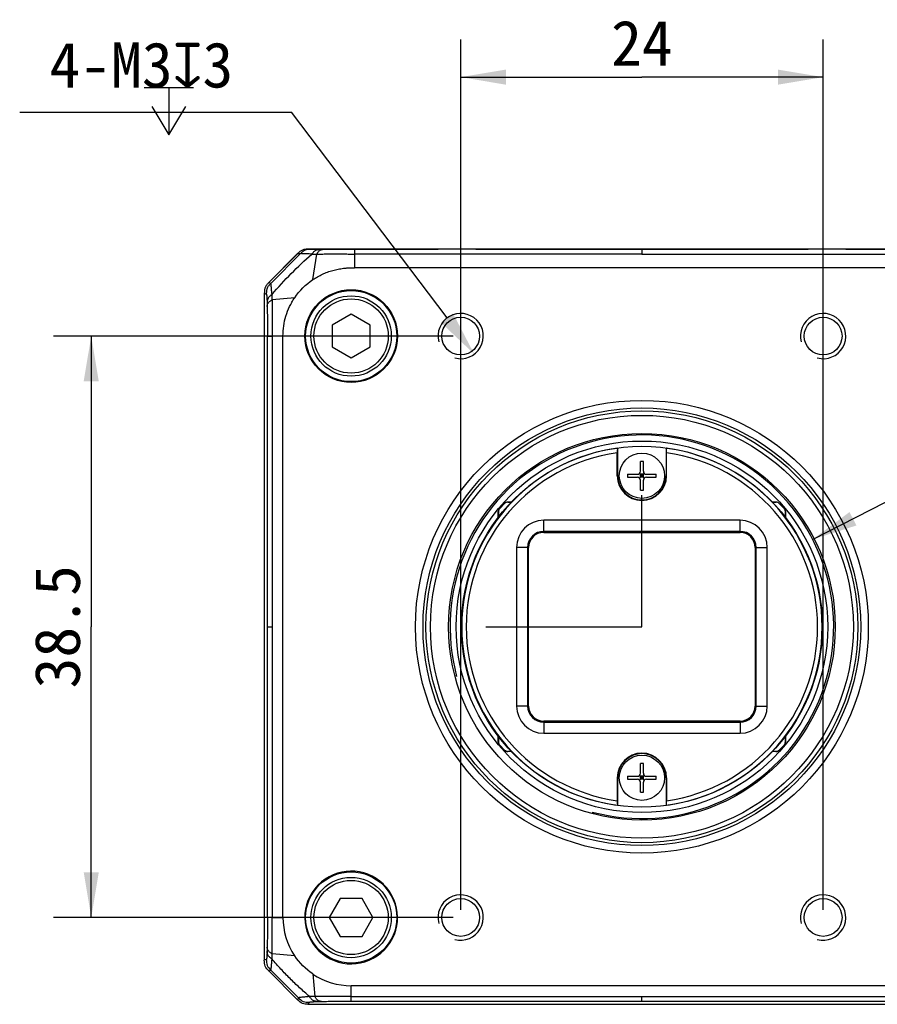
# Model space of a CAD drawing. Header units: millimetres. Extents: x 60 to 392, y 72 to 261.
# Tile 8 of 9: x 299 to 356, y 193 to 258. Entities that reach past the tile are written whole.
import ezdxf
from ezdxf.enums import TextEntityAlignment as Align

# ---------------------------------------------------------------- set-up
doc = ezdxf.new("R2010")
doc.units = ezdxf.units.MM
doc.header["$LTSCALE"] = 23.1
doc.header["$PDMODE"] = 3
doc.header["$PDSIZE"] = 8
doc.layers.get('0').update_dxf_attribs({"linetype": 'CONTINUOUS'})
doc.layers.get('Defpoints').update_dxf_attribs({"linetype": 'CONTINUOUS'})
for name, color, linetype in [('00_COMPONENTS', 7, 'CONTINUOUS'), ('05_ALL_CURVES', 7, 'CONTINUOUS'), ('20_ALL_FEATURES', 7, 'CONTINUOUS'), ('51__DRAFT_DIMS', 7, 'CONTINUOUS')]:
    doc.layers.add(name, color=color, linetype=linetype)
doc.styles.get("Standard").update_dxf_attribs({"font": 'simfang.ttf'})
doc.dimstyles.new('DIMSTYLE_2', dxfattribs={"dimtxt": 3, "dimasz": 3, "dimexe": 2.5, "dimexo": 0.5, "dimgap": 0.75, "dimtad": 1, "dimdsep": 46, "dimtxsty": 'STANDARD', "dimblk": '_FILLED', "dimblk1": '_FILLED', "dimblk2": '_FILLED', "dimcen": 0.09, "dimclrt": 3, "dimazin": 2, "dimtp": 0.2, "dimtm": 0.2, "dimtfac": 1, "dimtofl": 0, "dimtmove": 0, "dimatfit": 3, "dimldrblk": '_FILLED', "dimfxl": 1, "dimtolj": 1, "dimarcsym": 0})
doc.dimstyles.new('DIMSTYLE_3', dxfattribs={"dimtxt": 3, "dimasz": 3, "dimexe": 2.5, "dimexo": 0.5, "dimgap": 0.75, "dimtad": 1, "dimdsep": 46, "dimtxsty": 'STANDARD', "dimblk": '_FILLED', "dimblk1": '_FILLED', "dimblk2": '_FILLED', "dimcen": 0.09, "dimclrt": 3, "dimazin": 2, "dimtp": 0.3, "dimtm": 0.3, "dimtfac": 1, "dimtofl": 0, "dimtmove": 0, "dimatfit": 3, "dimldrblk": '_FILLED', "dimfxl": 1, "dimtolj": 1, "dimarcsym": 0})
doc.dimstyles.new('DIMSTYLE_4', dxfattribs={"dimtxt": 3, "dimasz": 3, "dimexe": 2.5, "dimexo": 0.5, "dimtad": 1, "dimdsep": 46, "dimtxsty": 'STANDARD', "dimblk": '_FILLED', "dimblk1": '_FILLED', "dimblk2": '_FILLED', "dimcen": 0.09, "dimclrt": 3, "dimazin": 2, "dimtp": 0.1, "dimtm": 0.1, "dimtfac": 1, "dimtofl": 0, "dimtmove": 0, "dimatfit": 1, "dimldrblk": '_FILLED', "dimfxl": 1, "dimtolj": 1, "dimarcsym": 0})
doc.dimstyles.new('DIMSTYLE_5', dxfattribs={"dimtxt": 3, "dimasz": 3, "dimexe": 2.5, "dimexo": 0.5, "dimtad": 1, "dimdsep": 46, "dimtxsty": 'STANDARD', "dimblk": '_FILLED', "dimblk1": '_FILLED', "dimblk2": '_FILLED', "dimcen": 0.09, "dimclrt": 3, "dimazin": 2, "dimtp": 0.2, "dimtm": 0.2, "dimtfac": 1, "dimtofl": 0, "dimtmove": 0, "dimatfit": 1, "dimldrblk": '_FILLED', "dimfxl": 1, "dimtolj": 1, "dimarcsym": 0})

# ---------------------------------------------------------------- blocks, each defined once
blk = doc.blocks.new('_FILLED')
at = {"color": 0, "linetype": 'ByBlock'}
blk.add_solid([(0, 0), (-1, 0.167), (-1, -0.167)], dxfattribs=at)
blk = doc.blocks.new('*D3')
at = {"layer": '51__DRAFT_DIMS', "color": 4}
for p, q in [((328.01, 199.089), (328.01, 256.736)), ((352.01, 199.089), (352.01, 256.736)), ((328.01, 254.236), (340.01, 254.236)), ((352.01, 254.236), (340.01, 254.236))]:
    blk.add_line(p, q, dxfattribs=at)
at = {"layer": '51__DRAFT_DIMS', "color": 4, "xscale": 3, "yscale": 3, "zscale": 3, "rotation": 180}
blk.add_blockref('_FILLED', (328.01, 254.236), dxfattribs=at)
at = {"layer": '51__DRAFT_DIMS', "color": 4, "xscale": 3, "yscale": 3, "zscale": 3}
blk.add_blockref('_FILLED', (352.01, 254.236), dxfattribs=at)
at = {"layer": '51__DRAFT_DIMS', "color": 3}
blk.add_text('24', height=3, dxfattribs=at).set_placement((340.01, 254.986), align=Align.CENTER)
blk = doc.blocks.new('*D4')
at = {"layer": '51__DRAFT_DIMS', "color": 4}
for p, q in [((327.51, 237.089), (301.05, 237.089)), ((303.55, 237.089), (303.55, 217.839)), ((303.55, 198.589), (303.55, 217.839)), ((327.51, 198.589), (301.05, 198.589))]:
    blk.add_line(p, q, dxfattribs=at)
at = {"layer": '51__DRAFT_DIMS', "color": 4, "xscale": 3, "yscale": 3, "zscale": 3}
for p, rotation in [((303.55, 237.089), 90), ((303.55, 198.589), 270)]:
    blk.add_blockref('_FILLED', p, dxfattribs=dict(at, rotation=rotation))
at = {"layer": '51__DRAFT_DIMS', "color": 3}
blk.add_text('38.5', height=3, rotation=90, dxfattribs=at).set_placement((302.8, 217.839), align=Align.CENTER)
blk = doc.blocks.new('*D5')
at = {"layer": '51__DRAFT_DIMS', "color": 0, "lineweight": -2}
for p in [(298.813, 251.922), (327.106, 238.286)]:
    blk.add_line(p, (316.818, 251.922), dxfattribs=at)
at = {"layer": 'Defpoints', "color": 0}
for p in [(327.106, 238.286), (328.913, 235.891)]:
    blk.add_point(p, dxfattribs=at)
at = {"layer": '51__DRAFT_DIMS', "color": 0, "linetype": 'ByBlock', "lineweight": -2, "xscale": 3, "yscale": 3, "zscale": 3, "rotation": 307.0359454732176}
blk.add_blockref('_FILLED', (328.913, 235.891), dxfattribs=at)
at = {"layer": '51__DRAFT_DIMS', "color": 3, "insert": (312.953, 256.547), "char_height": 3, "attachment_point": 3, "line_spacing_factor": 0.9}
blk.add_mtext('\\A1;{4-M3{\\fgdt;x}3}', dxfattribs=at)
blk = doc.blocks.new('*D8')
at = {"layer": '51__DRAFT_DIMS', "color": 4}
for p, q in [((351.315, 223.625), (374.214, 235.344)), ((374.214, 235.344), (377.714, 235.344)), ((377.714, 235.344), (391.73, 235.344))]:
    blk.add_line(p, q, dxfattribs=at)
at = {"layer": '51__DRAFT_DIMS', "color": 4, "xscale": 3, "yscale": 3, "zscale": 3, "rotation": 207.1026329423}
blk.add_blockref('_FILLED', (351.315, 223.625), dxfattribs=at)
at = {"layer": '51__DRAFT_DIMS', "color": 3}
for s, p in [('M', (379.214, 236.094)), ('25.4', (381.417, 236.094))]:
    blk.add_text(s, height=3, dxfattribs=at).set_placement(p)

msp = doc.modelspace()

# ---------------------------------------------------------------- linework, layer by layer
at = {"layer": '00_COMPONENTS', "color": 7}
for p, q in [((318.111, 242.838), (317.924, 242.838)), ((318.688, 242.838), (318.111, 242.838)), ((362.096, 242.838), (318.688, 242.838)), ((317.218, 242.546), (315.302, 240.63)), ((320.974, 242.519), (320.974, 241.606)), ((359.046, 241.606), (320.974, 241.606)), ((315.01, 239.925), (315.01, 195.753)), ((320.758, 238.537), (319.508, 237.815)), ((322.008, 237.815), (320.758, 238.537)), ((319.508, 237.815), (319.508, 236.372)), ((322.008, 236.372), (322.008, 237.815)), ((316.244, 198.586), (316.244, 237.091)), ((319.508, 236.372), (320.758, 235.65)), ((320.758, 235.65), (322.008, 236.372)), ((339.91, 228.139), (339.91, 228.79)), ((340.11, 228.139), (340.11, 228.79)), ((339.059, 227.939), (339.71, 227.939)), ((339.059, 227.739), (339.71, 227.739)), ((339.851, 227.997), (340.169, 227.68)), ((339.851, 227.68), (340.169, 227.997)), ((339.91, 227.739), (339.91, 227.939)), ((340.11, 227.939), (339.91, 227.939)), ((340.11, 227.839), (339.91, 227.839)), ((340.11, 227.739), (339.91, 227.739)), ((340.01, 227.739), (340.01, 227.939)), ((340.11, 227.739), (340.11, 227.939)), ((340.31, 227.939), (340.961, 227.939)), ((340.31, 227.739), (340.961, 227.739)), ((339.91, 226.888), (339.91, 227.539)), ((340.11, 226.888), (340.11, 227.539)), ((340.01, 217.839), (340.01, 226.564)), ((330.587, 225.687), (330.912, 226.011)), ((330.922, 226.001), (330.598, 225.677)), ((331.124, 226.099), (331.375, 226.099)), ((331.365, 226.089), (331.134, 226.089)), ((348.645, 226.099), (348.896, 226.099)), ((348.886, 226.089), (348.655, 226.089)), ((349.422, 225.677), (349.098, 226.001)), ((349.108, 226.011), (349.433, 225.687)), ((330.499, 225.074), (330.499, 225.475)), ((330.51, 225.465), (330.51, 225.087)), ((349.51, 225.087), (349.51, 225.465)), ((349.52, 225.475), (349.52, 225.074)), ((329.667, 217.839), (340.01, 217.839)), ((330.499, 210.203), (330.499, 210.604)), ((349.52, 210.604), (349.52, 210.203)), ((330.51, 210.591), (330.51, 210.213)), ((330.912, 209.666), (330.587, 209.991)), ((330.598, 210.001), (330.922, 209.677)), ((349.098, 209.677), (349.422, 210.001)), ((349.433, 209.991), (349.108, 209.666)), ((349.51, 210.213), (349.51, 210.591)), ((331.375, 209.578), (331.124, 209.578)), ((331.365, 209.589), (331.134, 209.589)), ((348.896, 209.578), (348.645, 209.578)), ((348.886, 209.589), (348.655, 209.589)), ((339.91, 208.139), (339.91, 208.79)), ((340.11, 208.139), (340.11, 208.79)), ((339.851, 207.997), (340.169, 207.68)), ((339.851, 207.68), (340.169, 207.997)), ((339.059, 207.939), (339.71, 207.939)), ((339.059, 207.739), (339.71, 207.739)), ((339.91, 207.739), (339.91, 207.939)), ((340.11, 207.939), (339.91, 207.939)), ((340.11, 207.839), (339.91, 207.839)), ((340.11, 207.739), (339.91, 207.739)), ((339.91, 206.888), (339.91, 207.539)), ((340.01, 207.739), (340.01, 207.939)), ((340.11, 207.739), (340.11, 207.939)), ((340.11, 206.888), (340.11, 207.539)), ((340.31, 207.939), (340.961, 207.939)), ((340.31, 207.739), (340.961, 207.739)), ((322.898, 200.782), (322.898, 200.791)), ((322.908, 200.782), (322.898, 200.782)), ((320.034, 199.837), (319.312, 198.587)), ((321.477, 199.837), (320.034, 199.837)), ((322.199, 198.587), (321.477, 199.837)), ((319.312, 198.587), (320.034, 197.337)), ((321.477, 197.337), (322.199, 198.587)), ((320.034, 197.337), (321.477, 197.337)), ((317.217, 193.132), (315.303, 195.046)), ((359.26, 194.071), (320.76, 194.071)), ((317.924, 192.839), (362.096, 192.839))]:
    msp.add_line(p, q, dxfattribs=at)
at = {"layer": '00_COMPONENTS', "color": 4}
for p, q in [((340.01, 242.838), (340.01, 242.519)), ((315.434, 240.575), (317.405, 242.546)), ((317.218, 242.546), (317.405, 242.546)), ((318.231, 240.831), (318.489, 242.51)), ((340, 242.519), (320.974, 242.519)), ((340.01, 242.519), (340, 242.519)), ((340.01, 242.519), (340.019, 242.519)), ((340.019, 242.519), (359.046, 242.519)), ((315.434, 240.575), (315.302, 240.63)), ((315.01, 239.925), (315.142, 239.87)), ((317.019, 239.619), (315.529, 239.492)), ((315.216, 198.591), (315.216, 237.086)), ((316.244, 237.091), (315.518, 237.091)), ((315.518, 237.091), (315.519, 237.087)), ((315.519, 237.087), (315.52, 217.834)), ((330.587, 225.687), (330.598, 225.677)), ((330.922, 226.001), (330.912, 226.011)), ((331.134, 226.089), (331.124, 226.099)), ((348.896, 226.099), (348.886, 226.089)), ((349.108, 226.011), (349.098, 226.001)), ((349.422, 225.677), (349.433, 225.687)), ((330.499, 225.475), (330.51, 225.465)), ((349.51, 225.465), (349.52, 225.475)), ((315.52, 217.834), (315.52, 198.586)), ((330.51, 210.213), (330.499, 210.203)), ((330.598, 210.001), (330.587, 209.991)), ((349.433, 209.991), (349.422, 210.001)), ((349.52, 210.203), (349.51, 210.213)), ((330.912, 209.666), (330.922, 209.677)), ((331.124, 209.578), (331.134, 209.589)), ((348.886, 209.589), (348.896, 209.578)), ((349.098, 209.677), (349.108, 209.666)), ((315.52, 198.586), (316.244, 198.586)), ((315.142, 195.808), (315.01, 195.753)), ((317.019, 196.058), (315.53, 196.185)), ((315.303, 195.046), (315.435, 195.101)), ((315.435, 195.101), (317.272, 193.264)), ((318.231, 194.846), (318.355, 193.359)), ((320.76, 193.349), (320.76, 194.071)), ((317.272, 193.264), (317.217, 193.132)), ((320.76, 193.349), (359.26, 193.349)), ((320.764, 193.045), (359.255, 193.045)), ((340.01, 193.045), (340.01, 193.349)), ((317.924, 192.839), (317.979, 192.972))]:
    msp.add_line(p, q, dxfattribs=at)
at = {"layer": '00_COMPONENTS', "color": 7}
for centre, radius in [((320.76, 237.089), 3.07), ((320.76, 237.089), 3.016), ((320.758, 237.093), 2.66), ((328.01, 237.089), 1.25), ((352.01, 237.089), 1.25), ((340.01, 217.839), 14.298), ((340.01, 217.839), 14), ((340.01, 217.839), 12.8), ((340.01, 217.839), 12.3), ((340.01, 227.839), 1.5), ((340.01, 207.839), 1.5), ((320.76, 198.589), 3.016), ((320.755, 198.587), 2.66), ((328.01, 198.589), 1.25), ((352.01, 198.589), 1.25)]:
    msp.add_circle(centre, radius, dxfattribs=at)
at = {"layer": '00_COMPONENTS', "color": 4}
for centre, radius in [((320.758, 237.093), 2.46), ((340.01, 217.839), 14.991), ((340.01, 217.839), 14.491), ((320.755, 198.587), 2.46)]:
    msp.add_circle(centre, radius, dxfattribs=at)
for centre, radius in [((328.01, 237.089), 1.5), ((352.01, 237.089), 1.5), ((340.01, 217.839), 12.7), ((328.01, 198.589), 1.5), ((352.01, 198.589), 1.5)]:
    msp.add_arc(centre, radius, 255, 195, dxfattribs=at)
at = {"layer": '00_COMPONENTS', "color": 7}
for centre, radius, start, end in [((340.01, 224.836), 3.955, 88.55115, 91.44885), ((343.012, 227.839), 3.955, 178.55106, 181.44894), ((339.71, 228.139), 0.2, 270, 360), ((339.71, 227.539), 0.2, 0, 90), ((340.31, 228.139), 0.2, 180, 270), ((340.31, 227.539), 0.2, 90, 180), ((337.008, 227.839), 3.955, 358.55106, 1.44894), ((340.01, 230.841), 3.955, 268.55115, 271.44885), ((340.01, 204.836), 3.955, 88.55115, 91.44885), ((339.71, 208.139), 0.2, 270, 360), ((340.31, 208.139), 0.2, 180, 270), ((343.012, 207.839), 3.955, 178.55106, 181.44894), ((339.71, 207.539), 0.2, 0, 90), ((340.31, 207.539), 0.2, 90, 180), ((337.008, 207.839), 3.955, 358.55106, 1.44894), ((340.01, 210.841), 3.955, 268.55115, 271.44885), ((320.76, 198.589), 3.07, 45.84675, 45.60526), ((320.76, 198.587), 4.516, 180.0047, 214.05358), ((320.76, 198.587), 4.516, 235.94642, 269.99997)]:
    msp.add_arc(centre, radius, start, end, dxfattribs=at)
for centre, major_axis, start_param, end_param in [((330.8, 225.475), (0.212, -0.212), 3.141593, 3.926953), ((330.81, 225.465), (0.212, -0.212), 3.141593, 3.926953), ((331.124, 225.799), (0.212, -0.212), 2.356233, 3.141593), ((331.134, 225.789), (-0.212, 0.212), -0.78536, 0), ((348.886, 225.789), (-0.212, -0.212), 3.141593, 3.926953), ((348.896, 225.799), (0.212, 0.212), 0, 0.78536), ((349.21, 225.465), (0.212, 0.212), -0.78536, 0), ((349.22, 225.475), (0.212, 0.212), -0.78536, 0), ((330.8, 210.203), (0.212, 0.212), -3.926953, -3.141593), ((330.81, 210.213), (-0.212, -0.212), -0.78536, 0), ((349.21, 210.213), (-0.212, 0.212), 3.141593, 3.926953), ((349.22, 210.203), (0.212, -0.212), 0, 0.78536), ((331.124, 209.878), (0.212, 0.212), -3.141593, -2.356233), ((331.134, 209.889), (0.212, 0.212), 3.141593, 3.926953), ((348.886, 209.889), (0.212, -0.212), -0.78536, 0), ((348.896, 209.878), (0.212, -0.212), -0.78536, 0)]:
    msp.add_ellipse(centre, major_axis=major_axis, ratio=0.999924, start_param=start_param, end_param=end_param, dxfattribs=at)
for points, knots in [([(317.924, 242.838), (317.891, 242.838), (317.825, 242.838), (317.726, 242.832), (317.627, 242.816), (317.532, 242.787), (317.443, 242.74), (317.363, 242.681), (317.288, 242.616), (317.241, 242.569), (317.218, 242.546)], [0, 0, 0, 0, 0.125014, 0.250028, 0.375026, 0.5, 0.624974, 0.749972, 0.874986, 1, 1, 1, 1]), ([(318.231, 240.831), (318.431, 240.966), (318.748, 241.145), (319.194, 241.331), (319.539, 241.443), (319.892, 241.526), (320.19, 241.572), (320.401, 241.592), (320.521, 241.6), (320.642, 241.605), (320.793, 241.606), (320.913, 241.605), (320.974, 241.606)], [0, 0, 0, 0, 0.249834, 0.374851, 0.499868, 0.624886, 0.749906, 0.81243, 0.843693, 0.874954, 0.937479, 1, 1, 1, 1]), ([(315.302, 240.63), (315.278, 240.607), (315.232, 240.559), (315.166, 240.485), (315.108, 240.405), (315.062, 240.316), (315.032, 240.221), (315.017, 240.123), (315.011, 240.024), (315.01, 239.958), (315.01, 239.925)], [0, 0, 0, 0, 0.125013, 0.250028, 0.375025, 0.5, 0.624973, 0.749973, 0.874986, 1, 1, 1, 1]), ([(316.244, 237.091), (316.244, 237.314), (316.278, 237.762), (316.426, 238.418), (316.63, 238.941), (316.838, 239.337), (316.956, 239.527), (317.019, 239.619)], [0, 0, 0, 0, 0.249957, 0.499914, 0.749871, 0.874935, 1, 1, 1, 1]), ([(315.303, 195.046), (315.21, 195.139), (315.02, 195.343), (315.01, 195.621), (315.01, 195.753)], [0, 0, 0, 0, 0.500003, 1, 1, 1, 1]), ([(317.924, 192.839), (317.792, 192.839), (317.514, 192.849), (317.31, 193.039), (317.217, 193.132)], [0, 0, 0, 0, 0.500001, 1, 1, 1, 1])]:
    msp.add_open_spline(points, degree=3, knots=knots, dxfattribs=at)
at = {"layer": '00_COMPONENTS', "color": 4}
for points, knots in [([(318.111, 242.838), (318.078, 242.838), (318.01, 242.838), (317.91, 242.831), (317.829, 242.818), (317.766, 242.801), (317.72, 242.784), (317.675, 242.764), (317.619, 242.732), (317.552, 242.683), (317.477, 242.617), (317.429, 242.57), (317.405, 242.546)], [0, 0, 0, 0, 0.127375, 0.254741, 0.377297, 0.43828, 0.500003, 0.561732, 0.622721, 0.745262, 0.872608, 1, 1, 1, 1]), ([(318.161, 242.515), (318.168, 242.527), (318.185, 242.551), (318.221, 242.598), (318.266, 242.654), (318.325, 242.715), (318.39, 242.765), (318.462, 242.8), (318.537, 242.82), (318.6, 242.83), (318.65, 242.836), (318.675, 242.838), (318.688, 242.838)], [0, 0, 0, 0, 0.068312, 0.135766, 0.26935, 0.400139, 0.526279, 0.647694, 0.766114, 0.883295, 0.941736, 1, 1, 1, 1]), ([(318.489, 242.51), (318.495, 242.522), (318.509, 242.547), (318.53, 242.582), (318.552, 242.616), (318.582, 242.66), (318.621, 242.711), (318.675, 242.761), (318.735, 242.797), (318.788, 242.815), (318.83, 242.825), (318.862, 242.831), (318.894, 242.836), (318.916, 242.838), (318.926, 242.838)], [0, 0, 0, 0, 0.07227, 0.143088, 0.213169, 0.282558, 0.417269, 0.544079, 0.662884, 0.776715, 0.832828, 0.888687, 0.944449, 1, 1, 1, 1]), ([(320.989, 242.838), (320.989, 242.838), (320.988, 242.837), (320.988, 242.836), (320.987, 242.834), (320.987, 242.831), (320.986, 242.827), (320.984, 242.82), (320.983, 242.811), (320.982, 242.799), (320.981, 242.784), (320.98, 242.765), (320.979, 242.743), (320.978, 242.706), (320.977, 242.655), (320.975, 242.589), (320.974, 242.543), (320.974, 242.519)], [0, 0, 0, 0, 0.002342, 0.006715, 0.012619, 0.019425, 0.035769, 0.056716, 0.084207, 0.120552, 0.167587, 0.226548, 0.297316, 0.379049, 0.567912, 0.777439, 1, 1, 1, 1]), ([(315.518, 239.841), (315.924, 240.319), (316.77, 241.246), (317.688, 242.103), (318.161, 242.514)], [0, 0, 0, 0, 0.500116, 1, 1, 1, 1]), ([(318.161, 242.515), (318.043, 242.522), (317.884, 242.531), (317.691, 242.539), (317.591, 242.543), (317.516, 242.545), (317.463, 242.546), (317.428, 242.546), (317.411, 242.546), (317.405, 242.546)], [0, 0, 0, 0, 0.465834, 0.63432, 0.764865, 0.862393, 0.931266, 0.975718, 1, 1, 1, 1]), ([(318.161, 242.515), (318.187, 242.513), (318.296, 242.508), (318.406, 242.508), (318.489, 242.51)], [0, 0, 0, 0, 0.239437, 1, 1, 1, 1]), ([(318.489, 242.51), (318.576, 242.512), (318.759, 242.518), (319.148, 242.53), (319.559, 242.533), (319.984, 242.53), (320.311, 242.526), (320.642, 242.522), (320.863, 242.519), (320.974, 242.519)], [0, 0, 0, 0, 0.105074, 0.220665, 0.470668, 0.600967, 0.733132, 0.866343, 1, 1, 1, 1]), ([(315.434, 240.575), (315.41, 240.551), (315.363, 240.503), (315.297, 240.428), (315.249, 240.361), (315.217, 240.305), (315.196, 240.261), (315.18, 240.215), (315.163, 240.152), (315.15, 240.071), (315.143, 239.971), (315.142, 239.904), (315.142, 239.87)], [0, 0, 0, 0, 0.127431, 0.254743, 0.377258, 0.438257, 0.499997, 0.56171, 0.622684, 0.745253, 0.872623, 1, 1, 1, 1]), ([(315.518, 239.841), (315.513, 239.904), (315.503, 240.019), (315.49, 240.177), (315.478, 240.305), (315.468, 240.404), (315.459, 240.478), (315.452, 240.524), (315.446, 240.55), (315.443, 240.562), (315.439, 240.571), (315.436, 240.574), (315.434, 240.575)], [0, 0, 0, 0, 0.256063, 0.469613, 0.64156, 0.774757, 0.872997, 0.940313, 0.963676, 0.980894, 0.992638, 1, 1, 1, 1]), ([(315.142, 239.87), (315.144, 239.87), (315.146, 239.867), (315.15, 239.86), (315.153, 239.85), (315.158, 239.83), (315.164, 239.795), (315.17, 239.739), (315.176, 239.664), (315.183, 239.566), (315.188, 239.444), (315.192, 239.355), (315.193, 239.306)], [0, 0, 0, 0, 0.00796, 0.020275, 0.037954, 0.061607, 0.128856, 0.22624, 0.357962, 0.528494, 0.741853, 1, 1, 1, 1]), ([(315.518, 239.84), (315.506, 239.832), (315.481, 239.815), (315.435, 239.779), (315.378, 239.734), (315.317, 239.674), (315.274, 239.618), (315.249, 239.57), (315.228, 239.522), (315.211, 239.459), (315.202, 239.395), (315.195, 239.344), (315.194, 239.319), (315.193, 239.306)], [0, 0, 0, 0, 0.068023, 0.135363, 0.268804, 0.39944, 0.525542, 0.58687, 0.647185, 0.765763, 0.883108, 0.94164, 1, 1, 1, 1]), ([(315.193, 239.306), (315.194, 239.286), (315.197, 239.2), (315.199, 239.114), (315.2, 239.047)], [0, 0, 0, 0, 0.231156, 1, 1, 1, 1]), ([(315.2, 239.047), (315.201, 239.058), (315.203, 239.08), (315.209, 239.123), (315.22, 239.178), (315.237, 239.231), (315.258, 239.272), (315.284, 239.312), (315.327, 239.358), (315.389, 239.406), (315.445, 239.443), (315.492, 239.472), (315.517, 239.486), (315.529, 239.492)], [0, 0, 0, 0, 0.055812, 0.111799, 0.224156, 0.338275, 0.396952, 0.45731, 0.583927, 0.718235, 0.857464, 0.928147, 1, 1, 1, 1]), ([(315.529, 239.492), (315.53, 239.522), (315.53, 239.582), (315.528, 239.671), (315.524, 239.756), (315.521, 239.813), (315.518, 239.84)], [0, 0, 0, 0, 0.261299, 0.515106, 0.761364, 1, 1, 1, 1]), ([(315.529, 239.492), (315.527, 239.317), (315.525, 238.943), (315.522, 238.358), (315.519, 237.733), (315.519, 237.306), (315.518, 237.091)], [0, 0, 0, 0, 0.218848, 0.467512, 0.73104, 1, 1, 1, 1]), ([(315.2, 239.047), (315.204, 238.902), (315.209, 238.594), (315.215, 237.941), (315.216, 237.432), (315.216, 237.086)], [0, 0, 0, 0, 0.22179, 0.47134, 1, 1, 1, 1]), ([(315.216, 237.086), (315.217, 237.086), (315.221, 237.085), (315.231, 237.084), (315.25, 237.084), (315.282, 237.084), (315.327, 237.084), (315.408, 237.085), (315.473, 237.086), (315.519, 237.087)], [0, 0, 0, 0, 0.012557, 0.041047, 0.0993, 0.201006, 0.354885, 0.549954, 1, 1, 1, 1]), ([(315.216, 217.839), (315.217, 217.838), (315.22, 217.837), (315.224, 217.836), (315.232, 217.835), (315.25, 217.834), (315.282, 217.834), (315.328, 217.833), (315.409, 217.834), (315.474, 217.834), (315.52, 217.834)], [0, 0, 0, 0, 0.013274, 0.024786, 0.041841, 0.099862, 0.202491, 0.358104, 0.552653, 1, 1, 1, 1]), ([(315.216, 198.591), (315.216, 198.246), (315.215, 197.737), (315.209, 197.084), (315.204, 196.776), (315.2, 196.631)], [0, 0, 0, 0, 0.528642, 0.77819, 1, 1, 1, 1]), ([(315.52, 198.586), (315.474, 198.586), (315.409, 198.586), (315.328, 198.586), (315.282, 198.586), (315.25, 198.586), (315.232, 198.587), (315.224, 198.588), (315.22, 198.589), (315.217, 198.59), (315.216, 198.591)], [0, 0, 0, 0, 0.449198, 0.643971, 0.797696, 0.899427, 0.957867, 0.975136, 0.986749, 1, 1, 1, 1]), ([(315.53, 196.185), (315.528, 196.36), (315.526, 196.734), (315.523, 197.32), (315.521, 197.945), (315.52, 198.371), (315.52, 198.586)], [0, 0, 0, 0, 0.218872, 0.467573, 0.730961, 1, 1, 1, 1]), ([(315.193, 196.371), (315.192, 196.322), (315.188, 196.233), (315.182, 196.112), (315.176, 196.014), (315.17, 195.939), (315.164, 195.883), (315.158, 195.847), (315.153, 195.828), (315.15, 195.818), (315.146, 195.812), (315.144, 195.809), (315.142, 195.808)], [0, 0, 0, 0, 0.258208, 0.471567, 0.642035, 0.77377, 0.871332, 0.938661, 0.962231, 0.979792, 0.992028, 1, 1, 1, 1]), ([(315.2, 196.631), (315.2, 196.608), (315.198, 196.521), (315.195, 196.435), (315.193, 196.371)], [0, 0, 0, 0, 0.268487, 1, 1, 1, 1]), ([(315.519, 195.835), (315.469, 195.868), (315.397, 195.919), (315.315, 196.001), (315.264, 196.068), (315.229, 196.141), (315.208, 196.217), (315.196, 196.294), (315.194, 196.346), (315.193, 196.371)], [0, 0, 0, 0, 0.26992, 0.400656, 0.526008, 0.64694, 0.766009, 0.884012, 1, 1, 1, 1]), ([(315.53, 196.185), (315.505, 196.198), (315.456, 196.225), (315.387, 196.27), (315.325, 196.319), (315.274, 196.374), (315.238, 196.435), (315.216, 196.5), (315.204, 196.565), (315.201, 196.609), (315.2, 196.631)], [0, 0, 0, 0, 0.143224, 0.283923, 0.418298, 0.544124, 0.662363, 0.776808, 0.889427, 1, 1, 1, 1]), ([(315.142, 195.808), (315.142, 195.676), (315.152, 195.398), (315.342, 195.194), (315.435, 195.101)], [0, 0, 0, 0, 0.499988, 1, 1, 1, 1]), ([(315.435, 195.101), (315.437, 195.102), (315.44, 195.106), (315.444, 195.114), (315.448, 195.126), (315.453, 195.152), (315.461, 195.199), (315.47, 195.272), (315.48, 195.371), (315.491, 195.499), (315.505, 195.657), (315.514, 195.772), (315.519, 195.835)], [0, 0, 0, 0, 0.007394, 0.019159, 0.036403, 0.059814, 0.127336, 0.225821, 0.359114, 0.530941, 0.744372, 1, 1, 1, 1]), ([(315.519, 195.835), (315.522, 195.863), (315.529, 195.979), (315.531, 196.096), (315.53, 196.185)], [0, 0, 0, 0, 0.238519, 1, 1, 1, 1]), ([(318.005, 193.349), (317.78, 193.54), (317.341, 193.929), (316.707, 194.537), (316.099, 195.17), (315.711, 195.61), (315.519, 195.835)], [0, 0, 0, 0, 0.251847, 0.500003, 0.748156, 1, 1, 1, 1]), ([(318.005, 193.349), (317.942, 193.344), (317.827, 193.334), (317.669, 193.321), (317.542, 193.309), (317.443, 193.299), (317.37, 193.29), (317.324, 193.283), (317.298, 193.277), (317.285, 193.273), (317.277, 193.269), (317.273, 193.266), (317.272, 193.264)], [0, 0, 0, 0, 0.255517, 0.468915, 0.640861, 0.774033, 0.871887, 0.939011, 0.9626, 0.980205, 0.992361, 1, 1, 1, 1]), ([(317.272, 193.264), (317.365, 193.171), (317.569, 192.981), (317.847, 192.972), (317.979, 192.972)], [0, 0, 0, 0, 0.499995, 1, 1, 1, 1]), ([(317.979, 192.972), (317.98, 192.973), (317.982, 192.976), (317.989, 192.979), (317.999, 192.982), (318.018, 192.987), (318.054, 192.993), (318.109, 192.999), (318.185, 193.006), (318.282, 193.012), (318.404, 193.018), (318.493, 193.021), (318.542, 193.023)], [0, 0, 0, 0, 0.007956, 0.020263, 0.037936, 0.061583, 0.128823, 0.226205, 0.35793, 0.528465, 0.741824, 1, 1, 1, 1]), ([(318.355, 193.359), (318.325, 193.36), (318.208, 193.36), (318.091, 193.356), (318.005, 193.349)], [0, 0, 0, 0, 0.2616, 1, 1, 1, 1]), ([(318.542, 193.023), (318.516, 193.023), (318.465, 193.026), (318.387, 193.037), (318.311, 193.059), (318.238, 193.094), (318.171, 193.144), (318.089, 193.227), (318.038, 193.299), (318.005, 193.349)], [0, 0, 0, 0, 0.116025, 0.234053, 0.353134, 0.474064, 0.5994, 0.730111, 1, 1, 1, 1]), ([(318.801, 193.03), (318.78, 193.03), (318.736, 193.033), (318.67, 193.045), (318.606, 193.068), (318.544, 193.104), (318.489, 193.155), (318.44, 193.216), (318.395, 193.286), (318.368, 193.334), (318.355, 193.359)], [0, 0, 0, 0, 0.110618, 0.223268, 0.337729, 0.455967, 0.581773, 0.716116, 0.856787, 1, 1, 1, 1]), ([(320.76, 193.349), (320.544, 193.349), (320.117, 193.35), (319.491, 193.352), (318.905, 193.355), (318.531, 193.357), (318.355, 193.359)], [0, 0, 0, 0, 0.269078, 0.532493, 0.78119, 1, 1, 1, 1]), ([(318.542, 193.023), (318.562, 193.023), (318.648, 193.026), (318.735, 193.028), (318.801, 193.03)], [0, 0, 0, 0, 0.23103, 1, 1, 1, 1]), ([(318.801, 193.03), (318.947, 193.033), (319.255, 193.038), (319.909, 193.044), (320.418, 193.045), (320.764, 193.045)], [0, 0, 0, 0, 0.221757, 0.471305, 1, 1, 1, 1]), ([(320.764, 193.045), (320.764, 193.046), (320.763, 193.049), (320.762, 193.053), (320.761, 193.062), (320.76, 193.08), (320.759, 193.112), (320.759, 193.157), (320.759, 193.238), (320.76, 193.303), (320.76, 193.349)], [0, 0, 0, 0, 0.013241, 0.02483, 0.042069, 0.100444, 0.202127, 0.355836, 0.550627, 1, 1, 1, 1])]:
    msp.add_open_spline(points, degree=3, knots=knots, dxfattribs=at)
at = {"layer": '00_COMPONENTS', "color": 7}
for points in [[(317.019, 239.619), (317.338, 240.093), (317.757, 240.512), (318.231, 240.831)], [(318.231, 194.846), (317.757, 195.165), (317.338, 195.584), (317.019, 196.058)]]:
    msp.add_open_spline(points, degree=3, dxfattribs=at)
at = {"layer": '05_ALL_CURVES', "color": 4}
for p, q in [((317.924, 242.839), (326.51, 242.839)), ((329.01, 242.839), (351.01, 242.839)), ((353.51, 242.839), (362.096, 242.839)), ((317.217, 242.546), (315.303, 240.632)), ((315.303, 195.046), (317.217, 193.132)), ((317.924, 192.839), (362.096, 192.839))]:
    msp.add_line(p, q, dxfattribs=at)
for centre, start, end in [((317.924, 241.839), 133.47884, 135), ((317.924, 241.839), 90, 91.34823), ((316.01, 239.925), 135, 136.40625), ((316.01, 195.753), 223.92325, 225), ((317.924, 193.839), 225, 226.07331), ((317.924, 193.839), 268.5498, 270)]:
    msp.add_arc(centre, 1, start, end, dxfattribs=at)
at = {"layer": '20_ALL_FEATURES', "color": 7}
for p, q in [((317.924, 242.839), (326.51, 242.839)), ((329.01, 242.839), (351.01, 242.839)), ((353.51, 242.839), (362.096, 242.839)), ((317.217, 242.546), (315.303, 240.632)), ((338.41, 229.681), (338.393, 229.662)), ((338.41, 227.839), (338.41, 229.681)), ((341.61, 229.681), (341.61, 227.839)), ((341.627, 229.662), (341.61, 229.681)), ((338.379, 227.839), (338.379, 229.358)), ((341.641, 227.839), (341.641, 229.358)), ((346.51, 224.889), (333.51, 224.889)), ((346.51, 224.156), (333.51, 224.156)), ((333.51, 224.089), (346.51, 224.089)), ((331.71, 223.089), (331.71, 212.589)), ((332.443, 223.089), (332.443, 212.589)), ((332.51, 212.589), (332.51, 223.089)), ((347.51, 223.089), (347.51, 212.589)), ((347.577, 212.589), (347.577, 223.089)), ((348.31, 212.589), (348.31, 223.089)), ((346.51, 211.589), (333.51, 211.589)), ((333.51, 211.522), (346.51, 211.522)), ((333.51, 210.789), (346.51, 210.789)), ((338.379, 207.839), (338.379, 206.32)), ((338.41, 205.996), (338.41, 207.839)), ((341.61, 207.839), (341.61, 205.996)), ((341.641, 207.839), (341.641, 206.32)), ((338.393, 206.015), (338.41, 205.996)), ((341.61, 205.996), (341.627, 206.015)), ((315.303, 195.046), (317.217, 193.132)), ((317.924, 192.839), (362.096, 192.839))]:
    msp.add_line(p, q, dxfattribs=at)
at = {"layer": '20_ALL_FEATURES', "color": 4}
for p, q in [((338.379, 227.839), (338.41, 227.839)), ((341.61, 227.839), (341.641, 227.839)), ((333.51, 224.089), (333.51, 224.889)), ((346.51, 224.089), (346.51, 224.889)), ((332.51, 223.089), (331.71, 223.089)), ((347.51, 223.089), (348.31, 223.089)), ((332.51, 212.589), (331.71, 212.589)), ((347.51, 212.589), (348.31, 212.589)), ((333.51, 211.589), (333.51, 210.789)), ((346.51, 211.589), (346.51, 210.789)), ((338.41, 207.839), (338.379, 207.839)), ((341.641, 207.839), (341.61, 207.839))]:
    msp.add_line(p, q, dxfattribs=at)
at = {"layer": '20_ALL_FEATURES', "color": 7}
msp.add_circle((340.01, 217.839), 11.95, dxfattribs=at)
for centre, radius, start, end in [((317.924, 241.839), 1, 133.7942, 135), ((317.924, 241.839), 1, 90, 90.95948), ((316.01, 239.925), 1, 135, 135.88183), ((340.01, 227.839), 1.631, 180, 360), ((340.01, 227.839), 1.6, 180, 360), ((333.51, 223.089), 1.8, 90, 179.99998), ((346.51, 223.089), 1.8, 0, 89.99998), ((333.51, 223.089), 1.067, 90, 179.99999), ((333.51, 223.089), 1, 90, 180), ((346.51, 223.089), 1.067, 0, 89.99999), ((346.51, 223.089), 1, 0, 90), ((333.51, 212.589), 1.8, 180, 269.99998), ((333.51, 212.589), 1.067, 180, 270), ((333.51, 212.589), 1, 180, 270), ((346.51, 212.589), 1.8, 270, 359.99998), ((346.51, 212.589), 1.067, 270, 359.99999), ((346.51, 212.589), 1, 270, 360), ((340.01, 207.839), 1.631, 0, 180), ((340.01, 207.839), 1.6, 0, 180), ((316.01, 195.753), 1, 224.26414, 225), ((317.924, 193.839), 1, 225, 225.73365), ((317.924, 193.839), 1, 268.95709, 270)]:
    msp.add_arc(centre, radius, start, end, dxfattribs=at)
at = {"layer": '20_ALL_FEATURES', "color": 4}
for radius, start, end in [(11.933, 97.78541, 262.21459), (11.933, 277.78541, 82.21459), (11.634, 98.06129, 261.93871), (11.634, 278.06129, 81.93871)]:
    msp.add_arc((340.01, 217.839), radius, start, end, dxfattribs=at)
at = {"layer": '20_ALL_FEATURES', "color": 7}
for points, knots in [([(338.393, 229.662), (338.393, 229.661), (338.392, 229.658), (338.39, 229.653), (338.389, 229.644), (338.387, 229.633), (338.386, 229.62), (338.384, 229.597), (338.383, 229.564), (338.381, 229.519), (338.38, 229.469), (338.379, 229.414), (338.379, 229.377), (338.379, 229.358)], [0, 0, 0, 0, 0.01123, 0.030836, 0.058943, 0.095367, 0.139794, 0.191819, 0.316694, 0.465504, 0.632968, 0.813214, 1, 1, 1, 1]), ([(341.641, 229.358), (341.641, 229.377), (341.641, 229.414), (341.64, 229.469), (341.639, 229.519), (341.637, 229.564), (341.635, 229.597), (341.634, 229.62), (341.632, 229.633), (341.631, 229.644), (341.63, 229.653), (341.628, 229.658), (341.627, 229.661), (341.627, 229.662)], [0, 0, 0, 0, 0.186786, 0.367032, 0.534498, 0.683308, 0.808184, 0.860209, 0.904635, 0.941058, 0.969165, 0.98877, 1, 1, 1, 1]), ([(338.379, 206.32), (338.379, 206.301), (338.379, 206.264), (338.38, 206.209), (338.381, 206.159), (338.383, 206.114), (338.384, 206.081), (338.386, 206.058), (338.387, 206.045), (338.389, 206.034), (338.39, 206.025), (338.392, 206.019), (338.393, 206.016), (338.393, 206.015)], [0, 0, 0, 0, 0.186786, 0.367032, 0.534498, 0.683308, 0.808184, 0.860209, 0.904635, 0.941058, 0.969165, 0.98877, 1, 1, 1, 1]), ([(341.627, 206.015), (341.627, 206.016), (341.628, 206.019), (341.63, 206.025), (341.631, 206.034), (341.632, 206.045), (341.634, 206.058), (341.635, 206.081), (341.637, 206.114), (341.639, 206.159), (341.64, 206.209), (341.641, 206.264), (341.641, 206.301), (341.641, 206.32)], [0, 0, 0, 0, 0.01123, 0.030836, 0.058943, 0.095367, 0.139794, 0.191819, 0.316694, 0.465504, 0.632968, 0.813214, 1, 1, 1, 1])]:
    msp.add_open_spline(points, degree=3, knots=knots, dxfattribs=at)
at = {"layer": '51__DRAFT_DIMS', "color": 3}
for p, q in [((307.062, 253.547), (310.312, 253.547)), ((308.687, 253.547), (308.687, 250.422))]:
    msp.add_line(p, q, dxfattribs=at)
msp.add_lwpolyline([(307.562, 252.297), (308.687, 250.422), (309.812, 252.297)], dxfattribs=at)

# ---------------------------------------------------------------- dimensions: what is measured, and where the dimension line sits
at = {"layer": '51__DRAFT_DIMS', "color": 4}
for base, p1, angle, dimstyle, picture, middle in [((328.01, 254.236), (352.01, 198.589), 180, 'DIMSTYLE_2', '*D3', (340.013, 254.236)), ((303.55, 198.589), (328.01, 237.089), 270, 'DIMSTYLE_3', '*D4', (303.55, 217.795))]:
    dim = msp.add_linear_dim(base=base, p1=p1, p2=(328.01, 198.589), angle=angle, dimstyle=dimstyle, dxfattribs=at)
    dim.commit()
    dim.dimension.update_dxf_attribs({"geometry": picture, "text_midpoint": middle, "dimtype": 160})
for p1, p2, text, dimstyle, picture, middle in [((327.106, 238.286), (328.913, 235.891), '{4-M<>{\\fgdt;x}3}', 'DIMSTYLE_4', '*D5', (305.883, 251.922)), ((351.315, 223.625), (328.705, 212.053), 'M<>', 'DIMSTYLE_5', '*D8', (384.722, 237.594))]:
    dim = msp.add_diameter_dim_2p(p1=p1, p2=p2, text=text, dimstyle=dimstyle, override={"dimtih": 1, "dimtoh": 1, "dimpost": '<>'}, dxfattribs=at)
    dim.commit()
    dim.dimension.update_dxf_attribs({"geometry": picture, "text_midpoint": middle, "dimtype": 163})

doc.saveas('drawing.dxf')
